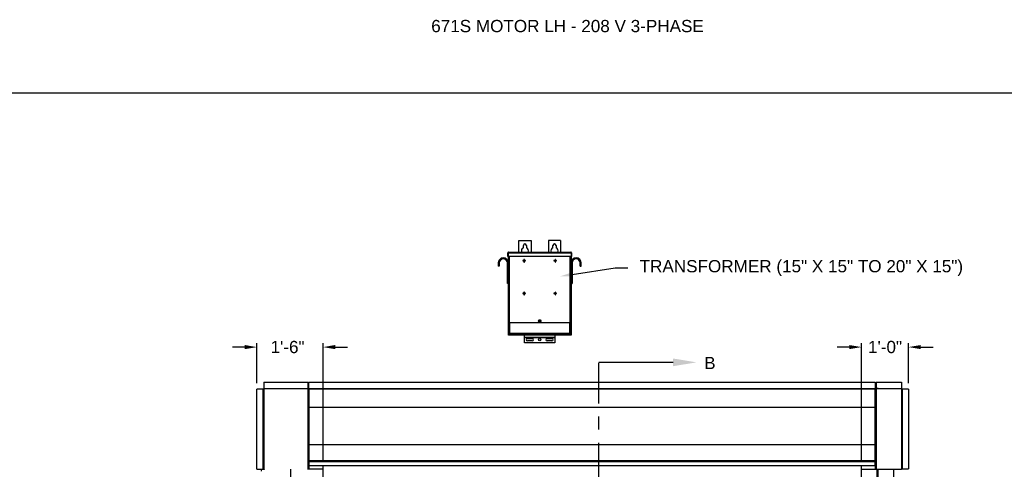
# Model space of a CAD drawing. Header units: inches. Extents: x 170 to 312, y 215 to 248.
# Tile 249 of 256: x 224.08 to 231.63, y 224.61 to 228.05. Entities that reach past the tile are written whole.
import ezdxf
from ezdxf import colors
from ezdxf.entities.mleader import LeaderData, LeaderLine
from ezdxf.math import Vec2, Vec3

# ---------------------------------------------------------------- set-up
doc = ezdxf.new("R2010")
doc.units = ezdxf.units.IN
doc.header["$LTSCALE"] = 0.25
doc.header["$MEASUREMENT"] = 0
doc.linetypes.add('CENTER', pattern=[2, 1.25, -0.25, 0.25, -0.25])
for name, color, linetype in [('ANNOTATIONS', 1, 'Continuous'), ('MOTOR LH', 7, 'Continuous'), ('SECTION CUTS', 6, 'CENTER')]:
    doc.layers.add(name, color=color, linetype=linetype)
doc.styles.add('ARIAL', font='arial.ttf', dxfattribs={"height": 0.09375})
doc.styles.get("Standard").update_dxf_attribs({"font": 'romans.shx'})
doc.dimstyles.new('STANDARD$0', dxfattribs={"dimtxt": 0.09375, "dimasz": 0.09375, "dimexe": 0.03125, "dimexo": 0.046875, "dimgap": 0.09, "dimtad": 0, "dimtih": 1, "dimtoh": 1, "dimdec": 4, "dimzin": 0, "dimdsep": 46, "dimtxsty": 'ARIAL', "dimcen": 0.09, "dimadec": 0, "dimazin": 0, "dimtfac": 1, "dimtdec": 4, "dimtofl": 0, "dimtmove": 0, "dimatfit": 1, "dimfxl": 1, "dimtolj": 1, "dimtzin": 0, "dimarcsym": 0})

# ---------------------------------------------------------------- blocks, each defined once
blk = doc.blocks.new('*D102')
at = {"layer": 'ANNOTATIONS', "color": 0, "lineweight": -2, "transparency": 16777216}
for p, q in [((225.8069, 225.5472), (225.7132, 225.5472)), ((225.9007, 225.2707), (225.9007, 225.5785)), ((226.4066, 224.6836), (226.4066, 225.5785)), ((226.5003, 225.5472), (226.5941, 225.5472))]:
    blk.add_line(p, q, dxfattribs=at)
at = {"layer": 'ANNOTATIONS', "color": 0, "transparency": 16777216}
for points in [[(225.8069, 225.5629), (225.8069, 225.5316), (225.9007, 225.5472)], [(226.5003, 225.5629), (226.5003, 225.5316), (226.4066, 225.5472)]]:
    blk.add_solid(points, dxfattribs=at)
at = {"layer": 'defpoints', "color": 0, "transparency": 16777216}
for p in [(225.9007, 225.5472), (225.9007, 225.2238), (226.4066, 224.6367)]:
    blk.add_point(p, dxfattribs=at)
at = {"layer": 'ANNOTATIONS', "color": 0, "transparency": 16777216, "insert": (226.1349, 225.5472), "char_height": 0.09375, "attachment_point": 5, "style": 'ARIAL'}
blk.add_mtext('\\A1;1\'-6"', dxfattribs=at)
blk = doc.blocks.new('*D103')
at = {"layer": 'ANNOTATIONS', "color": 0, "lineweight": -2, "transparency": 16777216}
for p, q in [((230.4393, 225.5472), (230.3456, 225.5472)), ((230.5331, 224.6836), (230.5331, 225.5785)), ((230.8933, 225.2711), (230.8933, 225.5785)), ((230.987, 225.5472), (231.0808, 225.5472))]:
    blk.add_line(p, q, dxfattribs=at)
at = {"layer": 'ANNOTATIONS', "color": 0, "transparency": 16777216}
for points in [[(230.4393, 225.5629), (230.4393, 225.5316), (230.5331, 225.5472)], [(230.987, 225.5629), (230.987, 225.5316), (230.8933, 225.5472)]]:
    blk.add_solid(points, dxfattribs=at)
at = {"layer": 'defpoints', "color": 0, "transparency": 16777216}
for p in [(230.5331, 225.5472), (230.8933, 225.2242), (230.5331, 224.6367)]:
    blk.add_point(p, dxfattribs=at)
at = {"layer": 'ANNOTATIONS', "color": 0, "transparency": 16777216, "insert": (230.7132, 225.5472), "char_height": 0.09375, "attachment_point": 5, "style": 'ARIAL'}
blk.add_mtext('\\A1;1\'-0"', dxfattribs=at)

msp = doc.modelspace()

# ---------------------------------------------------------------- linework, layer by layer
at = {"layer": 'defpoints'}
msp.add_lwpolyline([(238.38533, 214.75854), (218.91545, 214.75854), (218.91545, 227.49365), (238.38533, 227.49365)], close=True, dxfattribs=at)
at = {"layer": 'MOTOR LH'}
for p, q in [((227.90687, 226.36472), (228.00062, 226.36472)), ((227.90687, 226.27396), (227.90687, 226.36472)), ((228.00062, 226.36472), (228.00062, 226.27396)), ((228.22718, 226.36472), (228.13343, 226.36472)), ((228.13343, 226.36472), (228.13343, 226.27396)), ((228.22718, 226.36472), (228.22718, 226.27396)), ((227.82679, 226.26963), (227.82679, 226.27008)), ((227.82897, 226.27396), (228.30509, 226.27396)), ((227.94203, 226.3074), (227.94203, 226.32566)), ((227.96547, 226.32566), (227.96547, 226.3074)), ((228.16859, 226.3074), (228.16859, 226.32566)), ((228.19203, 226.32566), (228.19203, 226.3074)), ((228.30726, 226.27008), (228.30726, 226.26963)), ((227.82285, 226.26785), (227.82584, 226.26785)), ((227.82285, 226.24076), (227.82285, 226.26785)), ((227.82584, 226.24076), (227.82285, 226.24076)), ((227.82584, 226.26785), (227.82584, 226.24076)), ((227.82628, 226.26785), (228.30777, 226.26785)), ((227.82628, 226.26785), (227.82628, 226.24076)), ((228.30777, 226.24076), (227.82628, 226.24076)), ((227.82679, 225.63816), (227.82679, 226.24076)), ((227.83291, 226.24076), (227.83291, 225.73191)), ((227.94639, 226.20997), (227.93766, 226.20997)), ((227.93766, 226.20997), (227.93766, 226.20698)), ((227.93766, 226.20698), (227.94639, 226.20698)), ((227.94639, 226.2187), (227.94639, 226.20997)), ((227.94938, 226.2187), (227.94639, 226.2187)), ((227.94639, 226.20698), (227.94639, 226.19825)), ((227.94639, 226.19825), (227.94938, 226.19825)), ((227.94938, 226.20997), (227.94938, 226.2187)), ((227.95811, 226.20997), (227.94938, 226.20997)), ((227.94938, 226.19825), (227.94938, 226.20698)), ((227.94938, 226.20698), (227.95811, 226.20698)), ((227.95811, 226.20698), (227.95811, 226.20997)), ((228.18467, 226.20997), (228.17594, 226.20997)), ((228.17594, 226.20997), (228.17594, 226.20698)), ((228.17594, 226.20698), (228.18467, 226.20698)), ((228.18766, 226.2187), (228.18467, 226.2187)), ((228.18467, 226.2187), (228.18467, 226.20997)), ((228.18467, 226.20698), (228.18467, 226.19825)), ((228.18467, 226.19825), (228.18766, 226.19825)), ((228.18766, 226.20997), (228.18766, 226.2187)), ((228.19639, 226.20997), (228.18766, 226.20997)), ((228.18766, 226.20698), (228.19639, 226.20698)), ((228.18766, 226.19825), (228.18766, 226.20698)), ((228.19639, 226.20698), (228.19639, 226.20997)), ((228.30115, 225.73191), (228.30115, 226.24076)), ((228.30726, 226.24076), (228.30726, 225.63816)), ((228.30777, 226.26785), (228.30777, 226.24076)), ((228.3112, 226.26785), (228.30822, 226.26785)), ((228.30822, 226.26785), (228.30822, 226.24076)), ((228.30822, 226.24076), (228.3112, 226.24076)), ((228.3112, 226.26785), (228.3112, 226.24076)), ((227.75677, 226.19129), (227.74929, 226.19129)), ((227.74929, 226.19129), (227.74929, 226.16754)), ((227.75677, 226.16754), (227.74929, 226.16754)), ((227.75677, 226.19129), (227.75677, 226.16754)), ((227.81932, 226.03472), (227.81932, 226.19129)), ((227.81932, 226.19129), (227.82679, 226.19129)), ((228.31474, 226.19129), (228.30726, 226.19129)), ((228.31474, 226.19129), (228.31474, 226.03472)), ((228.37729, 226.19129), (228.38476, 226.19129)), ((228.37729, 226.16754), (228.37729, 226.19129)), ((228.37729, 226.16754), (228.38476, 226.16754)), ((228.38476, 226.16754), (228.38476, 226.19129)), ((227.82679, 226.03472), (227.81932, 226.03472)), ((227.94938, 225.96807), (227.94639, 225.96807)), ((227.94639, 225.96807), (227.94639, 225.95934)), ((227.94938, 225.95934), (227.94938, 225.96807)), ((228.18467, 225.96807), (228.18467, 225.95934)), ((228.18766, 225.96807), (228.18467, 225.96807)), ((228.18766, 225.95934), (228.18766, 225.96807)), ((228.30726, 226.03472), (228.31474, 226.03472)), ((227.94639, 225.95934), (227.93766, 225.95934)), ((227.93766, 225.95934), (227.93766, 225.95635)), ((227.93766, 225.95635), (227.94639, 225.95635)), ((227.94639, 225.95635), (227.94639, 225.94762)), ((227.94639, 225.94762), (227.94938, 225.94762)), ((227.95811, 225.95934), (227.94938, 225.95934)), ((227.94938, 225.94762), (227.94938, 225.95635)), ((227.94938, 225.95635), (227.95811, 225.95635)), ((227.95811, 225.95635), (227.95811, 225.95934)), ((228.18467, 225.95934), (228.17594, 225.95934)), ((228.17594, 225.95934), (228.17594, 225.95635)), ((228.17594, 225.95635), (228.18467, 225.95635)), ((228.18467, 225.95635), (228.18467, 225.94762)), ((228.18467, 225.94762), (228.18766, 225.94762)), ((228.19639, 225.95934), (228.18766, 225.95934)), ((228.18766, 225.94762), (228.18766, 225.95635)), ((228.18766, 225.95635), (228.19639, 225.95635)), ((228.19639, 225.95635), (228.19639, 225.95934)), ((228.07289, 225.7534), (228.06117, 225.7534)), ((228.06117, 225.74168), (228.07289, 225.74168)), ((228.30726, 225.73191), (227.82679, 225.73191)), ((227.82978, 225.73191), (227.82978, 225.63816)), ((227.82978, 225.72651), (227.83204, 225.72651)), ((227.83204, 225.73191), (227.83204, 225.65436)), ((227.83597, 225.73191), (227.83597, 225.65436)), ((228.29809, 225.65436), (228.29809, 225.73191)), ((228.30202, 225.65436), (228.30202, 225.73191)), ((228.30202, 225.72651), (228.30427, 225.72651)), ((228.30427, 225.63816), (228.30427, 225.73191)), ((227.82679, 225.65379), (227.82978, 225.65379)), ((228.30726, 225.63816), (227.82679, 225.63816)), ((227.83204, 225.65436), (228.30202, 225.65436)), ((227.83265, 225.65004), (227.83265, 225.65239)), ((227.83291, 225.63816), (227.83291, 225.64862)), ((227.83359, 225.65132), (227.83359, 225.65004)), ((227.83503, 225.65044), (227.83503, 225.65436)), ((227.83503, 225.65044), (228.29903, 225.65044)), ((227.83672, 225.64691), (227.83672, 225.64597)), ((227.83672, 225.64691), (228.29734, 225.64691)), ((227.83672, 225.64597), (228.29734, 225.64597)), ((227.86237, 225.65044), (227.86237, 225.64691)), ((227.921, 225.65004), (227.86237, 225.65004)), ((227.90147, 225.6499), (227.90147, 225.64691)), ((227.90147, 225.6499), (228.01383, 225.6499)), ((227.921, 225.65044), (227.921, 225.6499)), ((227.94984, 225.58011), (227.94984, 225.63816)), ((228.18422, 225.61994), (227.94984, 225.61994)), ((228.18422, 225.61905), (227.94984, 225.61905)), ((227.95765, 225.65044), (227.95765, 225.64691)), ((227.97328, 225.61234), (228.01039, 225.61234)), ((228.01039, 225.59476), (227.97328, 225.59476)), ((227.9943, 225.6499), (227.9943, 225.65044)), ((228.13975, 225.65004), (227.9943, 225.65004)), ((228.01383, 225.64691), (228.01383, 225.6499)), ((228.12022, 225.6499), (228.12022, 225.64691)), ((228.12022, 225.6499), (228.23258, 225.6499)), ((228.12367, 225.61234), (228.16078, 225.61234)), ((228.16078, 225.59476), (228.12367, 225.59476)), ((228.13975, 225.65044), (228.13975, 225.6499)), ((228.1764, 225.65044), (228.1764, 225.64691)), ((228.18422, 225.63816), (228.18422, 225.58011)), ((228.21305, 225.6499), (228.21305, 225.65044)), ((228.27168, 225.65004), (228.21305, 225.65004)), ((228.23258, 225.64691), (228.23258, 225.6499)), ((228.27168, 225.64691), (228.27168, 225.65044)), ((228.27601, 225.65044), (228.27601, 225.64691)), ((228.27601, 225.64597), (228.27601, 225.63816)), ((228.29734, 225.64691), (228.29734, 225.64597)), ((228.29903, 225.65436), (228.29903, 225.65044)), ((228.30047, 225.65132), (228.30047, 225.65004)), ((228.30115, 225.64862), (228.30115, 225.63816)), ((228.3014, 225.65004), (228.3014, 225.65239)), ((228.30427, 225.65379), (228.30726, 225.65379)), ((228.18422, 225.58011), (227.94984, 225.58011)), ((225.95181, 225.22384), (225.90065, 225.22384)), ((225.9486, 224.61339), (225.9486, 225.22384)), ((225.95181, 225.22384), (225.95181, 224.61339)), ((225.95261, 225.22384), (225.95261, 224.61339)), ((225.95432, 225.27751), (225.95432, 224.61339)), ((225.95432, 225.22956), (226.27871, 225.22956)), ((226.29365, 225.22635), (225.95432, 225.22635)), ((226.27871, 225.22635), (226.27871, 225.22981)), ((226.27871, 225.22981), (226.29791, 225.22981)), ((226.28724, 225.22635), (226.28724, 225.22981)), ((226.29365, 225.22981), (226.29365, 225.27751)), ((226.29365, 224.61088), (226.29365, 225.22635)), ((226.29791, 225.22555), (226.29365, 225.22555)), ((226.29791, 225.22981), (226.29791, 225.27829)), ((226.29791, 225.23034), (230.63755, 225.23034)), ((226.29791, 225.22688), (230.63755, 225.22688)), ((226.29791, 225.22688), (226.29791, 224.63674)), ((230.63755, 225.27829), (230.63755, 225.22981)), ((230.66098, 225.22981), (230.63755, 225.22981)), ((230.63755, 224.63674), (230.63755, 225.22688)), ((230.64605, 225.22555), (230.63755, 225.22555)), ((230.64605, 225.27751), (230.64605, 225.22981)), ((230.84001, 225.22635), (230.64605, 225.22635)), ((230.64605, 225.22635), (230.64605, 224.61169)), ((230.65246, 225.22635), (230.65246, 225.22981)), ((230.66098, 225.22635), (230.66098, 225.22981)), ((230.66098, 225.22956), (230.84001, 225.22956)), ((230.84001, 225.27751), (230.84001, 224.61462)), ((230.89329, 225.22422), (230.84001, 225.22422)), ((230.84214, 224.61462), (230.84214, 225.22422)), ((230.84535, 225.22422), (230.84535, 224.61462)), ((226.29791, 225.08749), (230.63755, 225.08749)), ((226.29791, 224.80124), (230.63755, 224.80124)), ((225.90065, 224.61339), (225.95261, 224.61339)), ((225.93469, 224.61339), (225.93191, 224.59759)), ((225.95432, 224.61088), (225.95432, 224.61169)), ((225.9549, 224.61169), (225.95432, 224.61169)), ((226.15935, 220.41698), (226.15935, 224.61169)), ((226.29791, 224.68019), (226.29365, 224.68019)), ((226.4066, 224.61169), (226.29365, 224.61169)), ((226.29706, 224.62447), (226.29706, 224.6671)), ((226.29706, 224.66043), (226.29791, 224.66043)), ((226.29706, 224.65479), (226.29791, 224.65479)), ((226.29706, 224.64015), (226.29791, 224.64015)), ((226.29706, 224.63115), (226.30002, 224.63115)), ((226.29791, 224.67856), (230.63755, 224.67856)), ((226.30002, 224.61169), (226.30002, 224.63674)), ((226.4066, 220.41698), (226.4066, 224.63674)), ((230.5331, 220.41698), (230.5331, 224.63674)), ((230.5331, 224.61169), (230.8392, 224.61169)), ((230.64605, 224.68019), (230.63755, 224.68019)), ((230.63755, 224.67809), (230.63967, 224.67809)), ((230.63967, 224.61169), (230.63967, 224.68019)), ((230.64264, 224.65944), (230.63967, 224.65944)), ((230.64264, 224.64773), (230.63967, 224.64773)), ((230.64264, 224.63408), (230.63967, 224.63408)), ((230.64264, 224.63214), (230.63967, 224.63214)), ((230.64264, 224.62447), (230.64264, 224.6671)), ((230.65246, 220.69422), (230.65246, 224.61169)), ((230.66098, 220.69422), (230.66098, 224.61169)), ((230.78034, 220.41698), (230.78034, 224.61169)), ((230.84002, 224.61462), (230.89329, 224.61462))]:
    msp.add_line(p, q, dxfattribs=at)
for centre, radius in [((228.06703, 225.74754), 0.00586), ((228.06703, 225.60355), 0.00879)]:
    msp.add_circle(centre, radius, dxfattribs=at)
for centre, radius, start, end in [((227.95375, 226.28269), 0.02734, 115.376934, 198.621435), ((227.95375, 226.32566), 0.01172, 0, 180), ((227.95375, 226.28269), 0.02734, 341.378539, 64.623033), ((228.18031, 226.28269), 0.02734, 115.376934, 198.621435), ((228.18031, 226.32566), 0.01172, 0, 180), ((228.18031, 226.28269), 0.02734, 341.378539, 64.623033), ((227.78804, 226.19129), 0.03875, 0, 180), ((227.78804, 226.19129), 0.03128, 0, 180), ((228.34601, 226.19129), 0.03875, 0, 180), ((228.34601, 226.19129), 0.03127, 0, 180), ((228.06117, 225.74754), 0.00586, 90, 270), ((228.07289, 225.74754), 0.00586, 270, 90), ((227.83672, 225.65004), 0.00406, 180, 270), ((227.83672, 225.65004), 0.00313, 180, 270), ((227.97328, 225.60355), 0.00879, 90, 270), ((228.01039, 225.60355), 0.00879, 270, 90), ((228.12367, 225.60355), 0.00879, 90, 270), ((228.16078, 225.60355), 0.00879, 270, 90), ((228.29734, 225.65004), 0.00313, 270, 0), ((228.29734, 225.65004), 0.00406, 270, 0), ((225.95432, 225.22384), 0.00251, 90, 180), ((225.95432, 225.22384), 0.00171, 90, 180), ((230.84001, 225.22422), 0.00213, 0, 90), ((230.84001, 225.22422), 0.00133, 0, 90)]:
    msp.add_arc(centre, radius, start, end, dxfattribs=at)
for points, knots in [([(227.82897, 226.27396), (227.82817, 226.27396), (227.82737, 226.2738), (227.82589, 226.27319), (227.82521, 226.27274), (227.82408, 226.2716), (227.82362, 226.27093), (227.82301, 226.26945), (227.82285, 226.26865), (227.82285, 226.26785)], [0, 0, 0, 0, 0.25, 0.25, 0.5, 0.5, 0.75, 0.75, 1, 1, 1, 1]), ([(227.82695, 226.27019), (227.82689, 226.27015), (227.82647, 226.26989), (227.826, 226.26906), (227.82589, 226.26825), (227.82584, 226.26785)], [0, 0, 0, 0, 0.0891638, 0.5445851, 1, 1, 1, 1]), ([(227.82628, 226.26785), (227.82651, 226.26865), (227.82673, 226.26945), (227.82718, 226.27093), (227.8274, 226.2716), (227.82785, 226.27274), (227.82807, 226.27319), (227.82852, 226.2738), (227.82874, 226.27396), (227.82897, 226.27396)], [0, 0, 0, 0, 0.25, 0.25, 0.5, 0.5, 0.75, 0.75, 1, 1, 1, 1]), ([(228.30509, 226.27396), (228.30531, 226.27396), (228.30554, 226.2738), (228.30598, 226.27319), (228.30621, 226.27274), (228.30666, 226.2716), (228.30688, 226.27093), (228.30733, 226.26945), (228.30755, 226.26865), (228.30777, 226.26785)], [0, 0, 0, 0, 0.25, 0.25, 0.5, 0.5, 0.75, 0.75, 1, 1, 1, 1]), ([(228.3112, 226.26785), (228.3112, 226.26865), (228.31104, 226.26945), (228.31043, 226.27093), (228.30998, 226.2716), (228.30885, 226.27274), (228.30817, 226.27319), (228.30669, 226.2738), (228.30589, 226.27396), (228.30509, 226.27396)], [0, 0, 0, 0, 0.25, 0.25, 0.5, 0.5, 0.75, 0.75, 1, 1, 1, 1]), ([(228.30822, 226.26785), (228.30816, 226.26825), (228.30806, 226.26906), (228.30758, 226.26989), (228.30717, 226.27015), (228.3071, 226.27019)], [0, 0, 0, 0, 0.4554149, 0.9108362, 1, 1, 1, 1]), ([(227.83597, 225.65436), (227.83545, 225.6544), (227.83494, 225.65443), (227.83399, 225.65451), (227.83355, 225.65454), (227.83283, 225.65462), (227.83254, 225.65465), (227.83214, 225.65473), (227.83204, 225.65477), (227.83204, 225.6548)], [0, 0, 0, 0, 0.25, 0.25, 0.5, 0.5, 0.75, 0.75, 1, 1, 1, 1]), ([(227.83204, 225.65436), (227.8321, 225.65384), (227.83222, 225.65281), (227.83313, 225.65154), (227.83414, 225.65076), (227.83484, 225.65065), (227.83503, 225.65062)], [0, 0, 0, 0, 0.2962227, 0.5924445, 0.8886662, 1, 1, 1, 1]), ([(228.30202, 225.6548), (228.30202, 225.65477), (228.30191, 225.65473), (228.30152, 225.65465), (228.30123, 225.65462), (228.3005, 225.65454), (228.30007, 225.65451), (228.29912, 225.65443), (228.2986, 225.6544), (228.29809, 225.65436)], [0, 0, 0, 0, 0.25, 0.25, 0.5, 0.5, 0.75, 0.75, 1, 1, 1, 1]), ([(228.29903, 225.65062), (228.29922, 225.65065), (228.29992, 225.65076), (228.30093, 225.65154), (228.30184, 225.65281), (228.30196, 225.65384), (228.30202, 225.65436)], [0, 0, 0, 0, 0.1113338, 0.4075555, 0.7037773, 1, 1, 1, 1]), ([(225.95432, 224.61088), (225.95406, 224.61091), (225.9535, 224.61096), (225.95273, 224.61138), (225.95214, 224.61205), (225.95185, 224.61277), (225.95182, 224.61323), (225.95181, 224.61339)], [0, 0, 0, 0, 0.1999541, 0.424458, 0.6490042, 0.8735548, 1, 1, 1, 1]), ([(225.95432, 224.61169), (225.95411, 224.61171), (225.95369, 224.61175), (225.95314, 224.61211), (225.95276, 224.61262), (225.95262, 224.61308), (225.95262, 224.61334), (225.95261, 224.61339)], [0, 0, 0, 0, 0.2355208, 0.4711798, 0.7067886, 0.9424267, 1, 1, 1, 1]), ([(225.95432, 224.61339), (225.9544, 224.61313), (225.95457, 224.61257), (225.95483, 224.61181), (225.9551, 224.61121), (225.95533, 224.61092), (225.95547, 224.61089), (225.95552, 224.61088)], [0, 0, 0, 0, 0.1999167, 0.4244167, 0.6489701, 0.8734859, 1, 1, 1, 1]), ([(230.83825, 224.61169), (230.83839, 224.61172), (230.83866, 224.6118), (230.83906, 224.61238), (230.83946, 224.61321), (230.83978, 224.61402), (230.83996, 224.6145), (230.84001, 224.61462)], [0, 0, 0, 0, 0.2297497, 0.4595675, 0.6893808, 0.9192412, 1, 1, 1, 1]), ([(230.84214, 224.61462), (230.8421, 224.61427), (230.84203, 224.61356), (230.84145, 224.61264), (230.84061, 224.61197), (230.8398, 224.61171), (230.83933, 224.61169), (230.8392, 224.61169)], [0, 0, 0, 0, 0.2297562, 0.4595704, 0.6893926, 0.919238, 1, 1, 1, 1])]:
    msp.add_open_spline(points, degree=3, knots=knots, dxfattribs=at)
for points in [[(225.90065, 224.61339), (225.90065, 225.22384)], [(225.95432, 225.27751), (226.29365, 225.27751)], [(226.29791, 225.27829), (230.63755, 225.27829)], [(230.64605, 225.27751), (230.84001, 225.27751)], [(230.89329, 225.22422), (230.89329, 224.61462)], [(226.29365, 224.6671), (226.29706, 224.6671)], [(226.29706, 224.62447), (226.29365, 224.62447)], [(226.29791, 224.67098), (230.63755, 224.67098)], [(230.63755, 224.63674), (226.29791, 224.63674)], [(230.64264, 224.6671), (230.64605, 224.6671)], [(230.64605, 224.62447), (230.64264, 224.62447)]]:
    msp.add_open_spline(points, degree=1, dxfattribs=at)
at = {"layer": 'SECTION CUTS'}
msp.add_line((228.51938, 220.21502), (228.51938, 225.4303), dxfattribs=at)

# ---------------------------------------------------------------- texts
at = {"layer": 'ANNOTATIONS', "insert": (227.2359, 228.05267), "char_height": 0.09375, "width": 4.6220629, "attachment_point": 1, "line_spacing_factor": 0.86134, "style": 'ARIAL'}
msp.add_mtext('671S MOTOR LH - 208 V 3-PHASE', dxfattribs=at)
at = {"layer": 'SECTION CUTS', "style": 'ARIAL'}
msp.add_text('B', height=0.09375, dxfattribs=at).set_placement((229.32741, 225.3786))

# ---------------------------------------------------------------- dimensions: what is measured, and where the dimension line sits
at = {"layer": 'ANNOTATIONS'}
for base, p1, p2, text, picture, middle in [((225.90065, 225.54724), (226.4066, 224.63674), (225.90065, 225.22384), '1\'-6"', '*D102', (226.13491, 225.54724)), ((230.5331, 225.54724), (230.89329, 225.22422), (230.5331, 224.63674), '1\'-0"', '*D103', (230.71319, 225.54724))]:
    dim = msp.add_linear_dim(base=base, p1=p1, p2=p2, angle=180, text=text, dimstyle='STANDARD$0', dxfattribs=at)
    dim.commit()
    dim.dimension.update_dxf_attribs({"geometry": picture, "text_midpoint": middle, "dimtype": 160})

# ---------------------------------------------------------------- leaders
ml = msp.add_multileader_mtext('Standard', dxfattribs=at)
ml.set_content('TRANSFORMER (15" X 15" TO 20" X 15")', color=256, style='ARIAL')
ml.set_leader_properties()
ml.build(insert=Vec2(0, 0))
ml.multileader.update_dxf_attribs({"dogleg_length": 0.36, "arrow_head_size": 0.09375})
ctx = ml.context
ctx.base_point, ctx.char_height, ctx.arrow_head_size, ctx.landing_gap_size, ctx.plane_origin = Vec3(228.74285, 226.15291), 0.09375, 0.09375, 0.09, Vec3(227.95781, 225.71968)
notes = []
notes.append((ctx, [(0, (1, 1, 0), (228.64489, 226.15291), (1, 0), 0.09796, [(0, [(228.22219, 226.08903)], 0, [])])]))
ctx.mtext.insert, ctx.mtext.flow_direction = Vec3(228.83285, 226.21356), 5
at = {"layer": 'SECTION CUTS'}
ml = msp.add_multileader_mtext('Standard', dxfattribs=at)
ml.set_content('', color=256)
ml.set_leader_properties()
ml.build(insert=Vec2(0, 0))
ml.multileader.update_dxf_attribs({"dogleg_length": 0, "arrow_head_size": 0.18})
ctx = ml.context
ctx.base_point, ctx.char_height, ctx.arrow_head_size, ctx.landing_gap_size, ctx.plane_origin, ctx.plane_x_axis, ctx.plane_y_axis = Vec3(228.51938, 225.4303), 0.18, 0.18, 0, Vec3(229.2689, 225.4303), Vec3(0, 1), Vec3(-1, 0)
notes.append((ctx, [(0, (1, 1, 0), (228.51938, 225.4303), (1, 0), 0, [(0, [(229.2689, 225.4303)], 0, [])])]))
ctx.mtext.insert, ctx.mtext.text_direction, ctx.mtext.rotation, ctx.mtext.flow_direction = Vec3(228.42938, 225.4303), Vec3(0, 1), 1.5707963, 5
for ctx, leaders in notes:
    for number, flags, end, landing, length, lines in leaders:
        leader = LeaderData()
        leader.index, (leader.has_last_leader_line, leader.has_dogleg_vector, leader.attachment_direction) = number, flags
        leader.last_leader_point, leader.dogleg_vector, leader.dogleg_length = Vec3(end), Vec3(landing), length
        for number, points, colour, breaks in lines:
            line = LeaderLine()
            line.index, line.vertices, line.color, line.breaks = number, Vec3.list(points), colors.encode_raw_color(colour), breaks
            leader.lines.append(line)
        ctx.leaders.append(leader)

doc.saveas('drawing.dxf')
